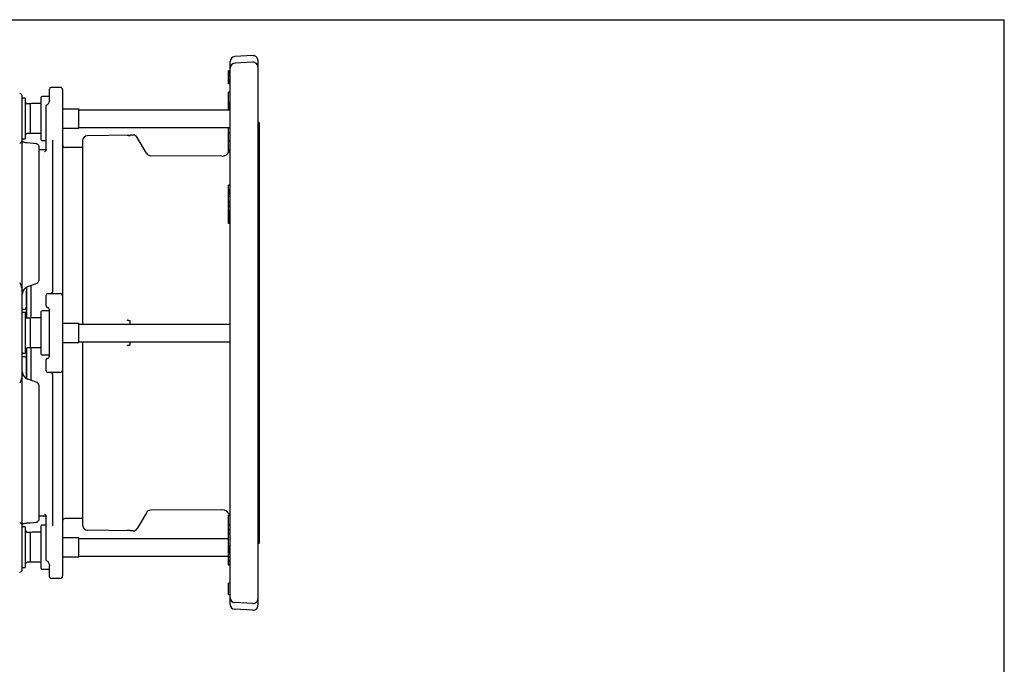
# Model space of a CAD drawing. Header units: inches. Extents: x 0 to 22, y 0 to 17.
# Tile 10 of 10: x 10.2 to 22, y 9.3 to 17. Entities that reach past the tile are written whole.
import ezdxf

# ---------------------------------------------------------------- set-up
doc = ezdxf.new("R2010")
doc.units = ezdxf.units.IN
doc.header["$LTSCALE"] = 1.21
doc.header["$MEASUREMENT"] = 0
doc.layers.get('0').update_dxf_attribs({"linetype": 'CONTINUOUS'})

msp = doc.modelspace()

# ---------------------------------------------------------------- linework, layer by layer
at = {"color": 7, "linetype": 'CONTINUOUS'}
for p, q in [((0, 17), (22, 17)), ((22, 0), (22, 17)), ((12.9968902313, 16.5688154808), (12.7803547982, 16.5574673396)), ((12.7243903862, 9.9921095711), (12.7243903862, 16.4984919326)), ((12.9968902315, 16.4895646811), (12.7803547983, 16.47821654)), ((13.0590360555, 16.5098400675), (13.0590360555, 9.9807614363)), ((12.7047053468, 16.2291049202), (12.7047053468, 16.3850763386)), ((12.7243903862, 16.3850763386), (12.7047053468, 16.3850763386)), ((12.7243903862, 16.3826296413), (12.7047053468, 16.3826296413)), ((12.7243903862, 16.3790218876), (12.7047053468, 16.3790218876)), ((12.7243903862, 16.374652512), (12.7047053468, 16.374652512)), ((12.7243903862, 16.3703288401), (12.7047053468, 16.3703288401)), ((12.7243903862, 16.3603945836), (12.7047053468, 16.3603945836)), ((12.7243903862, 16.3509275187), (12.7047053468, 16.3509275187)), ((12.7243903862, 16.3387719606), (12.7047053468, 16.3387719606)), ((12.7243903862, 16.3297720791), (12.7047053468, 16.3297720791)), ((12.7243903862, 16.3149280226), (12.7047053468, 16.3149280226)), ((12.7243903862, 16.2886291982), (12.7047053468, 16.2886291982)), ((10.560062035, 16.0369096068), (10.560062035, 16.1685273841)), ((10.6880147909, 16.1882141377), (10.5797470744, 16.1882141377)), ((12.7243903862, 16.2742523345), (12.7047053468, 16.2742523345)), ((12.7243903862, 16.2657196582), (12.7047053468, 16.2657196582)), ((12.7243903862, 16.2544984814), (12.7047053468, 16.2544984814)), ((12.7243903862, 16.2464329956), (12.7047053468, 16.2464329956)), ((12.7243903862, 16.2388347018), (12.7047053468, 16.2388347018)), ((12.7243903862, 16.2373141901), (12.7047053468, 16.2373141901)), ((12.7243903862, 16.2354744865), (12.7047053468, 16.2354744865)), ((12.7243903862, 16.2291049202), (12.7047053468, 16.2291049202)), ((10.2352588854, 10.4087578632), (10.2352588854, 16.0818436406)), ((10.2647864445, 16.0602613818), (10.2451014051, 16.0602613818)), ((10.2746289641, 15.5779779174), (10.2746289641, 16.050418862)), ((10.4616368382, 15.558304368), (10.4616368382, 16.0700924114)), ((10.5502195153, 16.0799464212), (10.4714793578, 16.0799464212)), ((10.71754235, 16.1586846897), (10.71754235, 10.3319168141)), ((12.7047053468, 15.9204976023), (12.7047053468, 16.1324498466)), ((12.7243903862, 16.1324498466), (12.7047053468, 16.1324498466)), ((10.3336840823, 15.991363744), (10.2943140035, 15.991363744)), ((10.3527610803, 15.9937483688), (10.3336840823, 15.991363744)), ((10.3336840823, 15.6370330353), (10.3336840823, 15.991363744)), ((10.3539818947, 15.9938243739), (10.3527610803, 15.9937483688)), ((10.4616368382, 15.9938243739), (10.3539818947, 15.9938243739)), ((10.5206919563, 15.4331977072), (10.5206919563, 15.9620064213)), ((10.5338052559, 15.9805620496), (10.5338128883, 15.9805647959)), ((10.5507557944, 15.9998105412), (10.5507579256, 15.9998150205)), ((10.71754235, 15.9306698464), (10.9133667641, 15.9306698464)), ((10.9133667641, 15.697726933), (10.9133667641, 15.9306698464)), ((12.7243903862, 16.0069916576), (12.7047053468, 16.0069916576)), ((12.7243903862, 15.9998679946), (12.7047053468, 15.9998679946)), ((12.7243903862, 15.9832461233), (12.7047053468, 15.9832461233)), ((12.7243903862, 15.973747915), (12.7047053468, 15.973747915)), ((12.7243903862, 15.9571260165), (12.7047053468, 15.9571260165)), ((12.7243903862, 15.9500023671), (12.7047053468, 15.9500023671)), ((12.7243903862, 15.9399345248), (12.7047053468, 15.9399345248)), ((12.7243903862, 15.9319816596), (12.7047053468, 15.9319816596)), ((10.9133667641, 15.9204976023), (12.7243903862, 15.9204976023)), ((10.71754235, 15.697726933), (10.9133667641, 15.697726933)), ((10.9133667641, 15.7078991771), (12.7243903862, 15.7078991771)), ((12.7047053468, 15.4037693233), (12.7047053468, 15.7078991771)), ((13.0592707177, 15.7718281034), (13.0590356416, 15.773843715)), ((13.0653200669, 15.7665407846), (13.0625483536, 15.7668324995)), ((13.0652400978, 15.7654726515), (13.0652378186, 15.7654732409)), ((13.0665822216, 15.7650995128), (13.0652418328, 15.7654722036)), ((13.0683730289, 15.7659219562), (13.0653200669, 15.7665407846)), ((13.0697715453, 15.7639501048), (13.0665822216, 15.7650995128)), ((13.0725790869, 15.7624741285), (13.0697715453, 15.7639501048)), ((13.0787210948, 10.7361232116), (13.0787210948, 15.7544782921)), ((10.3336840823, 15.6370330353), (10.2943140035, 15.6370330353)), ((10.3527610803, 15.6346484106), (10.3336840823, 15.6370330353)), ((10.3539818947, 15.6345724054), (10.3527610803, 15.6346484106)), ((10.4616368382, 15.6345724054), (10.3539818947, 15.6345724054)), ((11.5282412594, 15.6177434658), (11.0123537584, 15.608738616)), ((11.5282412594, 15.6135311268), (11.5282412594, 15.6177434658)), ((11.5623367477, 15.6177434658), (11.5282412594, 15.6177434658)), ((11.7223806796, 15.3995943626), (11.6134799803, 15.5882159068)), ((12.7243903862, 15.6422416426), (12.7047053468, 15.6422416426)), ((10.2392548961, 15.5331182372), (10.2352588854, 15.5345269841)), ((10.2443690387, 15.5315596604), (10.2392334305, 15.5331252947)), ((10.2647864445, 15.5681353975), (10.2451014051, 15.5681353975)), ((10.2745255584, 15.5253901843), (10.2654797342, 15.5268409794)), ((10.2846103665, 15.5240762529), (10.274536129, 15.5253886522)), ((10.2926953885, 15.5232279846), (10.2846052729, 15.5240768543)), ((10.4321092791, 15.4828016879), (10.4321092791, 13.8691199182)), ((10.5206919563, 15.5484503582), (10.4714793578, 15.5484503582)), ((10.5994321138, 13.7472692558), (10.5994321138, 15.5564388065)), ((10.9625793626, 15.4697102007), (10.747069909, 15.4697102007)), ((10.9625793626, 13.3515999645), (10.9625793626, 15.5580878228)), ((12.7243903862, 15.5443150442), (12.7047053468, 15.5443150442)), ((10.5196862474, 15.4401826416), (10.4321092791, 15.4401826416)), ((10.5206919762, 15.4487732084), (10.5205649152, 15.4456846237)), ((12.6252621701, 15.3639814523), (11.7731021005, 15.37006831)), ((12.7216303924, 15.4403307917), (12.7047053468, 15.4403307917)), ((12.7047053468, 14.5561868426), (12.7047053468, 15.0170926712)), ((12.7243903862, 15.0170926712), (12.7047053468, 15.0170926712)), ((12.7243903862, 14.9595600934), (12.7047053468, 14.9595600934)), ((12.7243903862, 14.9459611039), (12.7047053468, 14.9459611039)), ((12.7243903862, 14.9315332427), (12.7047053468, 14.9315332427)), ((12.7243903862, 14.9178895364), (12.7047053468, 14.9178895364)), ((12.7243903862, 14.9106532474), (12.7047053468, 14.9106532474)), ((12.7243903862, 14.9042011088), (12.7047053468, 14.9042011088)), ((12.7243903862, 14.9037900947), (12.7047053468, 14.9037900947)), ((12.7243903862, 14.8816048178), (12.7047053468, 14.8816048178)), ((12.7243903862, 14.819979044), (12.7047053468, 14.819979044)), ((12.7243903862, 14.8051888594), (12.7047053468, 14.8051888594)), ((12.7243903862, 14.7711258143), (12.7047053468, 14.7711258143)), ((12.7243903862, 14.7659963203), (12.7047053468, 14.7659963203)), ((12.7243903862, 14.750926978), (12.7047053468, 14.750926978)), ((12.7243903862, 14.7075936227), (12.7047053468, 14.7075936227)), ((12.7243903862, 14.7039573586), (12.7047053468, 14.7039573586)), ((12.7243903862, 14.6952152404), (12.7047053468, 14.6952152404)), ((12.7243903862, 14.6812385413), (12.7047053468, 14.6812385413)), ((12.7243903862, 14.6645801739), (12.7047053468, 14.6645801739)), ((12.7243903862, 14.6477930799), (12.7047053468, 14.6477930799)), ((12.7243903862, 14.6361118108), (12.7047053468, 14.6361118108)), ((12.7243903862, 14.62564262), (12.7047053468, 14.62564262)), ((12.7243903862, 14.6190672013), (12.7047053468, 14.6190672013)), ((12.7243903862, 14.6098100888), (12.7047053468, 14.6098100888)), ((12.7243903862, 14.5977425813), (12.7047053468, 14.5977425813)), ((12.7243903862, 14.5935913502), (12.7047053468, 14.5935913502)), ((12.7243903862, 14.5921217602), (12.7047053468, 14.5921217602)), ((12.7243903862, 14.5918642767), (12.7047053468, 14.5918642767)), ((12.7243903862, 14.5897815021), (12.7047053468, 14.5897815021)), ((12.7243903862, 14.5779455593), (12.7047053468, 14.5779455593)), ((12.7243903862, 14.5657031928), (12.7047053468, 14.5657031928)), ((12.7243903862, 14.5584502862), (12.7047053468, 14.5584502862)), ((12.7243903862, 14.5561868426), (12.7047053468, 14.5561868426)), ((10.3000236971, 13.8003692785), (10.41268074, 13.8413730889)), ((10.338555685, 13.8143937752), (10.338555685, 13.4230750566)), ((10.2844714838, 13.7929216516), (10.2844714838, 13.4255076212)), ((10.2855745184, 13.4247705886), (10.2855745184, 13.793630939)), ((10.5206919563, 13.5691096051), (10.5206919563, 13.6980566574)), ((10.5403769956, 13.7177416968), (10.6880147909, 13.7177416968)), ((10.2352588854, 13.5307338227), (10.2647864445, 13.5307338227)), ((10.2647864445, 13.491363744), (10.2451014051, 13.491363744)), ((10.2746289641, 13.0090802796), (10.2746289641, 13.4815212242)), ((10.4616368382, 12.9894067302), (10.4616368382, 13.5011947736)), ((10.5502195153, 13.5110487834), (10.4714793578, 13.5110487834)), ((10.560062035, 12.9697105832), (10.560062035, 13.5208909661)), ((10.3336840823, 13.4224661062), (10.2943140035, 13.4224661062)), ((10.3527610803, 13.424850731), (10.3336840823, 13.4224661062)), ((10.3336840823, 13.0681353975), (10.3336840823, 13.4224661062)), ((10.3539818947, 13.4249267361), (10.3527610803, 13.424850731)), ((10.4616368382, 13.4249267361), (10.3539818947, 13.4249267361)), ((10.71754235, 13.3617722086), (10.9133667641, 13.3617722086)), ((10.9133667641, 13.1288292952), (10.9133667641, 13.3617722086)), ((10.9133667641, 13.3515999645), (12.7243903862, 13.3515999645)), ((11.5282412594, 13.3515999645), (11.5282412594, 13.3866136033)), ((13.0590360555, 13.2453007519), (13.0787210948, 13.2453007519)), ((10.71754235, 13.1288292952), (10.9133667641, 13.1288292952)), ((10.9133667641, 13.1390015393), (12.7243903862, 13.1390015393)), ((10.9625793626, 10.932513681), (10.9625793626, 13.1390015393)), ((11.5282412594, 13.1039879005), (11.5282412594, 13.1390015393)), ((10.2647864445, 12.9992377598), (10.2451014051, 12.9992377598)), ((10.2844714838, 13.0650938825), (10.2844714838, 12.6976743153)), ((10.2855745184, 12.6969623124), (10.2855745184, 13.0658309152)), ((10.3336840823, 13.0681353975), (10.2943140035, 13.0681353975)), ((10.3527610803, 13.0657507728), (10.3336840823, 13.0681353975)), ((10.338555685, 13.0675264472), (10.338555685, 12.6762077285)), ((10.3539818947, 13.0656747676), (10.3527610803, 13.0657507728)), ((10.4616368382, 13.0656747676), (10.3539818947, 13.0656747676)), ((10.5502195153, 12.9795527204), (10.4714793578, 12.9795527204)), ((10.2647864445, 12.959867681), (10.2352588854, 12.959867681)), ((10.5206919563, 12.7925448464), (10.5206919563, 12.9214918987)), ((10.6880147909, 12.772859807), (10.5403769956, 12.772859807)), ((10.5994321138, 10.9341627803), (10.5994321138, 12.7433322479)), ((10.41268074, 12.6492284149), (10.3000241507, 12.6902320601)), ((10.4321092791, 12.6214815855), (10.4321092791, 11.0077998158)), ((11.7223806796, 11.0910071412), (11.6134799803, 10.902385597)), ((12.6252621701, 11.1266200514), (11.7731021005, 11.1205331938)), ((10.3688634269, 10.9747418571), (10.4055627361, 10.9784231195)), ((10.4298952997, 10.996581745), (10.4271145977, 10.9913676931)), ((10.4298952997, 10.996581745), (10.4315317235, 11.0020332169)), ((10.5196743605, 11.0504188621), (10.4321092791, 11.0504188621)), ((10.5206919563, 10.5285950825), (10.5206919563, 11.0574038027)), ((10.9625793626, 11.0208913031), (10.747069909, 11.0208913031)), ((12.7243903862, 11.0561265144), (12.7047053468, 11.0561265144)), ((12.7047053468, 10.461067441), (12.7047053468, 11.0561265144)), ((10.2352588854, 10.9560745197), (10.2360011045, 10.9563361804)), ((10.2647864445, 10.9224661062), (10.2451014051, 10.9224661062)), ((10.2746289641, 10.4401826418), (10.2746289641, 10.9126235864)), ((10.2846052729, 10.9665246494), (10.2926954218, 10.9673735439)), ((10.3336840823, 10.8535684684), (10.2943140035, 10.8535684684)), ((10.3527610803, 10.8559530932), (10.3336840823, 10.8535684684)), ((10.3336840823, 10.4992377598), (10.3336840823, 10.8535684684)), ((10.3539818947, 10.8560290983), (10.3527610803, 10.8559530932)), ((10.4616368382, 10.8560290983), (10.3539818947, 10.8560290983)), ((10.4616368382, 10.4205090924), (10.4616368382, 10.9322971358)), ((10.5206919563, 10.9421511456), (10.4714793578, 10.9421511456)), ((11.5282412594, 10.872858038), (11.0123537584, 10.8818628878)), ((11.5282412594, 10.872858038), (11.5282412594, 10.8770703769)), ((11.5623367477, 10.872858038), (11.5282412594, 10.872858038)), ((12.7243903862, 10.9431709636), (12.7047053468, 10.9431709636)), ((12.7243903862, 10.8839799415), (12.7047053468, 10.8839799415)), ((10.71754235, 10.7928745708), (10.9133667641, 10.7928745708)), ((10.9133667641, 10.5599316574), (10.9133667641, 10.7928745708)), ((10.9133667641, 10.7827023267), (12.7047053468, 10.7827023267)), ((12.7243903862, 10.8430080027), (12.7047053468, 10.8430080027)), ((12.7243903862, 10.8319301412), (12.7047053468, 10.8319301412)), ((12.7243903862, 10.6930104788), (12.7047053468, 10.6930104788)), ((12.7243903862, 10.679703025), (12.7047053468, 10.679703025)), ((12.7243903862, 10.6760964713), (12.7047053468, 10.6760964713)), ((12.7243903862, 10.6622176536), (12.7047053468, 10.6622176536)), ((12.7243903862, 10.6492494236), (12.7047053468, 10.6492494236)), ((12.7243903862, 10.6331725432), (12.7047053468, 10.6331725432)), ((12.7243903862, 10.6220254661), (12.7047053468, 10.6220254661)), ((13.0599755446, 10.7207168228), (13.0612971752, 10.72266101)), ((13.0605276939, 10.7230915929), (13.0606522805, 10.7232082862)), ((13.0606682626, 10.7232210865), (13.0606522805, 10.7232082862)), ((13.0612971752, 10.72266101), (13.0629496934, 10.7240914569)), ((13.0616064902, 10.7236578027), (13.0618669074, 10.7236985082)), ((13.0618664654, 10.7236984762), (13.0618945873, 10.7237002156)), ((13.0618950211, 10.7237002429), (13.0653200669, 10.7240607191)), ((13.0653200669, 10.7240607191), (13.0683730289, 10.7246795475)), ((13.0683730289, 10.7246795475), (13.0710641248, 10.7255744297)), ((10.3336840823, 10.4992377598), (10.2943140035, 10.4992377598)), ((10.3527610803, 10.496853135), (10.3336840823, 10.4992377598)), ((10.5338177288, 10.5100349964), (10.533808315, 10.5100383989)), ((10.71754235, 10.5599316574), (10.9133667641, 10.5599316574)), ((10.9133667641, 10.5701039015), (12.7047053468, 10.5701039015)), ((12.7243903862, 10.611788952), (12.7047053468, 10.611788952)), ((12.7243903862, 10.5993543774), (12.7047053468, 10.5993543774)), ((12.7243903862, 10.5940476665), (12.7047053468, 10.5940476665)), ((12.7243903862, 10.592760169), (12.7047053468, 10.592760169)), ((12.7243903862, 10.5594089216), (12.7047053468, 10.5594089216)), ((12.7243903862, 10.5507288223), (12.7047053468, 10.5507288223)), ((12.7243903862, 10.5160084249), (12.7047053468, 10.5160084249)), ((12.7243903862, 10.5073283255), (12.7047053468, 10.5073283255)), ((10.2647864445, 10.430340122), (10.2451014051, 10.430340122)), ((10.3539818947, 10.4967771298), (10.3527610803, 10.496853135)), ((10.4616368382, 10.4967771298), (10.3539818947, 10.4967771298)), ((10.5502195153, 10.4106550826), (10.4714793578, 10.4106550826)), ((10.5507557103, 10.4907908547), (10.550757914, 10.4907862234)), ((10.560062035, 10.4536922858), (10.5600620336, 10.4537115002)), ((10.560062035, 10.3220741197), (10.560062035, 10.453691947)), ((12.7243903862, 10.4717574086), (12.7047053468, 10.4717574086)), ((12.7243903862, 10.461067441), (12.7047053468, 10.461067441)), ((10.6880147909, 10.3023873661), (10.5797470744, 10.3023873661)), ((12.7243903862, 10.244178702), (12.7047053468, 10.244178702)), ((12.7047053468, 10.1073406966), (12.7047053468, 10.244178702)), ((12.7243903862, 10.1073406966), (12.7047053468, 10.1073406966)), ((12.7243903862, 10.1069922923), (12.7047053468, 10.1069922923)), ((12.7047053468, 10.1053664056), (12.7047053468, 10.1069922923)), ((12.7243903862, 10.1053664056), (12.7047053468, 10.1053664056)), ((12.7243903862, 10.1050180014), (12.7047053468, 10.1050180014)), ((12.9968902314, 10.0010368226), (12.7803547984, 10.0123849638)), ((12.9968902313, 9.921786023), (12.7803547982, 9.9331341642))]:
    msp.add_line(p, q, dxfattribs=at)
for points in [[(10.5206919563, 15.9620064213), (10.5211340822, 15.9661550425), (10.5223770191, 15.9699752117), (10.5243137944, 15.9733851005), (10.526918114, 15.976371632), (10.5299928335, 15.9787297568), (10.5338128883, 15.9805647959)], [(10.5507556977, 15.9998105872), (10.5502739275, 15.9988162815), (10.5486382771, 15.9957123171), (10.5469294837, 15.992860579), (10.5451375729, 15.9902383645), (10.5432514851, 15.9878367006), (10.5412646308, 15.985667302), (10.5391707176, 15.9837533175), (10.5369881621, 15.9821533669), (10.5347200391, 15.9809254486), (10.5338097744, 15.9805634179)], [(10.5600621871, 16.0368910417), (10.5596473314, 16.0298150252), (10.5578804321, 16.0198842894), (10.5546187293, 16.0090624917), (10.5507579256, 15.9998150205)], [(13.065239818, 15.7654727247), (13.0643107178, 15.7657848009), (13.0627895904, 15.7666187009), (13.0612933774, 15.7679447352), (13.0600680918, 15.7697049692), (13.0592707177, 15.7718281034)], [(13.0787206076, 15.7544789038), (13.0783692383, 15.7571844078), (13.0773110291, 15.7597677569), (13.0756390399, 15.7619936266), (13.0734993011, 15.7637526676), (13.0710641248, 15.765027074), (13.0683730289, 15.7659219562)], [(13.0787207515, 15.7520430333), (13.0783049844, 15.7550910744), (13.077033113, 15.7580292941), (13.0750481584, 15.7605256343), (13.0725790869, 15.7624741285)], [(10.2574494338, 15.5283822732), (10.2504127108, 15.5299709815), (10.2443461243, 15.5315661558)], [(10.2654957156, 15.5268381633), (10.2574694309, 15.5283781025), (10.2504351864, 15.5299654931), (10.2443690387, 15.5315596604)], [(10.4055627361, 15.5121783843), (10.368863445, 15.5158596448), (10.3293422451, 15.5197285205), (10.2926949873, 15.5232280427)], [(10.4055670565, 15.5121779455), (10.408232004, 15.5117835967), (10.4137294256, 15.5101440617), (10.4188419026, 15.5074488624), (10.4234073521, 15.5037341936), (10.427148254, 15.4991834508), (10.4298952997, 15.4940197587), (10.4315580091, 15.4884807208), (10.4321092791, 15.4828016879)], [(10.5179988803, 15.4348019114), (10.5157237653, 15.4301108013), (10.5129966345, 15.426028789), (10.5099952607, 15.4226058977), (10.5069188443, 15.4198688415), (10.5040573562, 15.4178595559), (10.5017737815, 15.416580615), (10.5002617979, 15.4158947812), (10.4997868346, 15.4157109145)], [(10.5205673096, 15.4457138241), (10.5196623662, 15.4400327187), (10.5179988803, 15.4348019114)], [(10.2926949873, 10.967373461), (10.329342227, 10.9708729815), (10.3688634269, 10.9747418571)], [(10.4055670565, 10.9784235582), (10.408232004, 10.9788179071), (10.4137294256, 10.980457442), (10.4188419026, 10.9831526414), (10.4234073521, 10.9868673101), (10.427148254, 10.9914180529)], [(10.4234985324, 10.9869584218), (10.4191218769, 10.983339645), (10.4141438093, 10.9806300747), (10.4086431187, 10.9789010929), (10.405567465, 10.9784235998)], [(10.4321092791, 11.0077998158), (10.4315227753, 11.001943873), (10.4298243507, 10.9964105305)], [(10.4994227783, 11.0750163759), (10.4994567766, 11.0750054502), (10.5001197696, 11.074763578), (10.5015500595, 11.0741308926), (10.5037647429, 11.0729215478), (10.5066107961, 11.0709719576), (10.5097220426, 11.0682665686), (10.5127805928, 11.0648503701), (10.5155729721, 11.0607503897), (10.5179105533, 11.0560178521)], [(10.5179105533, 11.0560178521), (10.5196243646, 11.0507262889), (10.5205605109, 11.0449698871), (10.520691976, 11.0418283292)], [(10.2352588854, 10.9560745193), (10.2392334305, 10.9574762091), (10.2443461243, 10.9590353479), (10.2504127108, 10.9606305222), (10.2574494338, 10.9622192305), (10.2654797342, 10.9637605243), (10.2745255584, 10.9652113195), (10.2846052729, 10.9665246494)], [(13.0710641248, 10.7255744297), (13.0734993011, 10.7268488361), (13.0756390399, 10.7286078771), (13.0773110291, 10.7308337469), (13.0783692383, 10.733417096), (13.0787206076, 10.7361226)], [(13.0590356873, 10.7189701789), (13.0592945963, 10.7208291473), (13.0598663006, 10.7221947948), (13.060417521, 10.7229734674), (13.0605276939, 10.7230915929)], [(13.0606682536, 10.7232210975), (13.0609655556, 10.7234156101), (13.0616064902, 10.7236578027)], [(10.5338177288, 10.5100349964), (10.530175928, 10.5117594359), (10.5269709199, 10.5141805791), (10.5243191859, 10.5172087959), (10.5223367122, 10.5207179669), (10.5211082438, 10.5245681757), (10.5206919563, 10.5285950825)], [(10.5338083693, 10.5100385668), (10.5350919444, 10.5095060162), (10.5375849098, 10.5080500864), (10.5399800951, 10.5061526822), (10.5422600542, 10.5038919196), (10.5444085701, 10.5013327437), (10.5464382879, 10.4984951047), (10.5483614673, 10.4953765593), (10.5501913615, 10.4919517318), (10.5507557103, 10.4907908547)], [(10.5507581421, 10.4907863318), (10.5546867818, 10.4813507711), (10.5579242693, 10.4705330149), (10.5596664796, 10.4606142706), (10.5600622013, 10.4537113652)]]:
    msp.add_lwpolyline(points, dxfattribs=at)
for centre, radius, start, end in [((12.7834455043, 16.4984931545), 0.0590551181, 93.00000000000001, 180), ((12.9999809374, 16.5098412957), 0.0590551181, 0, 93.00000000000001), ((12.7834455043, 16.4192423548), 0.0590551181, 92.9999998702, 179.9999980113), ((12.9999809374, 16.430590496), 0.0590551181, 3.0897e-06, 92.9999998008), ((10.5797470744, 16.1685290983), 0.0196850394, 90, 180), ((10.6880147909, 16.1586865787), 0.0295275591, 0, 90), ((10.2057313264, 16.0818436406), 0.0295275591, 0, 93.0000000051), ((10.2451014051, 16.0504188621), 0.0098425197, 90, 180), ((10.2647864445, 16.0504188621), 0.0098425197, 0, 90), ((10.4714793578, 16.0701039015), 0.0098425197, 90, 180), ((10.5502195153, 16.0701039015), 0.0098425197, 0, 90), ((10.2943140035, 16.0110487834), 0.0196850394, 180.0000155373, 270), ((10.2451014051, 15.5779779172), 0.0098425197, 180, 270), ((10.2647864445, 15.5779779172), 0.0098425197, 270, 360), ((10.2943140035, 15.617347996), 0.0196850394, 90, 179.9999844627), ((11.0132378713, 15.5580878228), 0.0506585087, 91, 180), ((11.5623367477, 15.5586883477), 0.0590551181, 30, 89.6943045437), ((10.4714793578, 15.5582928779), 0.0098425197, 180, 270), ((10.747069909, 15.4992377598), 0.0295275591, 180, 270), ((12.6259651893, 15.4624041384), 0.0984251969, 269.590751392, 360), ((11.7735239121, 15.4291219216), 0.0590551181, 210, 269.590751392), ((10.4025817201, 13.8691199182), 0.0295275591, 290.0000000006, 360), ((10.3336840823, 13.7078787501), 0.0984251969, 109.9981324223, 179.8839798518), ((10.5403769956, 13.6980566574), 0.0196850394, 90, 180), ((10.5699045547, 13.7472692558), 0.0295275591, 270, 360), ((10.6880147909, 13.6882141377), 0.0295275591, 0, 90.0059649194), ((10.5403769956, 13.5691096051), 0.0196850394, 180, 258.4630409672), ((10.2451014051, 13.4815212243), 0.0098425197, 90, 180), ((10.2647864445, 13.5504188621), 0.0196850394, 270, 360), ((10.2647864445, 13.4815212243), 0.0098425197, 0, 90), ((10.4714793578, 13.5012062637), 0.0098425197, 90, 180), ((10.530534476, 13.5208913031), 0.0295275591, 0, 78.4630409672), ((10.5502195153, 13.5012062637), 0.0098425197, 0, 90), ((10.2943140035, 13.4421511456), 0.0196850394, 180.0000155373, 270), ((10.2451014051, 13.0090802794), 0.0098425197, 180, 270), ((10.2647864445, 13.0090802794), 0.0098425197, 270, 360), ((10.2943140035, 13.0484503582), 0.0196850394, 90, 179.9999844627), ((10.4714793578, 12.9893952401), 0.0098425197, 180, 270), ((10.5502195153, 12.9893952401), 0.0098425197, 270, 360), ((10.2647864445, 12.9401826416), 0.0196850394, 0, 90), ((10.5403769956, 12.9214918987), 0.0196850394, 101.5369590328, 180), ((10.530534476, 12.9697102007), 0.0295275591, 281.5369590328, 360), ((10.3336840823, 12.7827227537), 0.0984251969, 180.1160227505, 250.0020425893), ((10.5403769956, 12.7925448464), 0.0196850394, 180, 270), ((10.5699049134, 12.7433322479), 0.0295273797, 0, 90.000695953), ((10.6880147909, 12.8023873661), 0.0295275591, 269.9925364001, 360), ((10.4025817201, 12.6214815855), 0.0295275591, 0, 70), ((11.7735239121, 11.0614795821), 0.0590551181, 90.409248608, 150), ((12.6259651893, 11.0281973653), 0.0984251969, 16.4859211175, 90.409248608), ((10.747069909, 10.991363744), 0.0295275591, 90, 180), ((10.2451014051, 10.9126235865), 0.0098425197, 90, 180), ((10.2647864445, 10.9126235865), 0.0098425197, 0, 90), ((10.2943140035, 10.8732535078), 0.0196850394, 180.0000155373, 270), ((10.4714793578, 10.9323086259), 0.0098425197, 90, 180), ((11.0132378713, 10.932513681), 0.0506585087, 180, 269), ((11.5623367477, 10.9319131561), 0.0590551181, 270, 329.9999999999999), ((10.2943140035, 10.4795527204), 0.0196850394, 90, 179.9999844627), ((10.2057313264, 10.4087578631), 0.0295275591, 266.9999999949, 360), ((10.2451014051, 10.4401826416), 0.0098425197, 180, 270), ((10.2647864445, 10.4401826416), 0.0098425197, 270, 360), ((10.4714793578, 10.4204976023), 0.0098425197, 180, 270), ((10.5502195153, 10.4204976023), 0.0098425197, 270, 360), ((10.5797470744, 10.3220724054), 0.0196850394, 180, 270), ((10.6880147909, 10.3319149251), 0.0295275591, 270, 360), ((12.7834455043, 10.0713591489), 0.0590551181, 180.0000022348, 267.0000001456), ((12.9999809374, 10.0600110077), 0.0590551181, 267.0000001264, 359.9999980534), ((12.7834455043, 9.9921083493), 0.0590551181, 180, 267), ((12.9999809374, 9.9807602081), 0.0590551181, 267, 360)]:
    msp.add_arc(centre, radius, start, end, dxfattribs=at)
for points, start_tangent, end_tangent in [([(11.5025782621, 15.6126347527), (11.4999375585, 15.6125547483), (11.4974551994, 15.6124536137), (11.4952519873, 15.6123282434), (11.4934604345, 15.6121767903)], (-0.0091278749, -0.0002408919), (-0.0090810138, -0.0009546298)), ([(11.5025692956, 15.6126345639), (11.5045572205, 15.6126872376), (11.5065419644, 15.6127406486), (11.5085116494, 15.6127944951), (11.5104453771, 15.612848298), (11.5123223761, 15.6129015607), (11.5141219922, 15.612953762), (11.5158236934, 15.613004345), (11.517406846, 15.6130526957), (11.5188502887, 15.6130981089), (11.520140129, 15.6131400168), (11.5212825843, 15.6131784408), (11.5223002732, 15.6132139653), (11.5232184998, 15.6132473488), (11.5240634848, 15.6132795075), (11.5248573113, 15.6133113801), (11.5256003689, 15.6133432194), (11.5262731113, 15.6133744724), (11.5268684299, 15.6134051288), (11.5273836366, 15.6134356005), (11.5278111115, 15.6134666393), (11.5282412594, 15.6135311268)], (0.025682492, 0.0006770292), (0, 0.0256914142)), ([(10.2352588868, 15.5446712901), (10.2342948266, 15.5413901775), (10.2314477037, 15.5376235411), (10.2268085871, 15.5333603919), (10.2205134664, 15.5285718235), (10.2128288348, 15.5232456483), (10.2041859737, 15.5173743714)], (0, -0.0421497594), (-0.0347275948, -0.0238871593)), ([(10.2041859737, 13.8483186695), (10.212779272, 13.8276983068), (10.2204611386, 13.808154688), (10.2267491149, 13.7898341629), (10.2314019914, 13.7726870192), (10.2342807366, 13.7566309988), (10.2352588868, 13.741791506)], (0.0431410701, -0.1029882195), (-0, -0.1116589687)), ([(11.5023920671, 13.393950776), (11.4989842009, 13.394754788), (11.4958933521, 13.3962657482), (11.4934604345, 13.3986043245)], (-0.0102150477, 0.0014428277), (-0.0061185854, 0.0083061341)), ([(11.5282412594, 13.3866136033), (11.5281037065, 13.3871517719), (11.5277426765, 13.3876379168), (11.5272374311, 13.3880666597), (11.526627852, 13.3884553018), (11.525957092, 13.3888044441), (11.5252440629, 13.3891226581), (11.5244785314, 13.3894242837), (11.5236407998, 13.3897207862), (11.5227097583, 13.3900199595), (11.5216641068, 13.3903271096), (11.5204833, 13.3906456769), (11.5191483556, 13.3909776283), (11.5176551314, 13.3913209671), (11.516018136, 13.3916703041), (11.5142594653, 13.3920201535), (11.5124013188, 13.3923663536), (11.5104656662, 13.3927057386), (11.5084746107, 13.3930357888), (11.5064503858, 13.3933544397), (11.5044153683, 13.3936599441), (11.502567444, 13.3939255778)], (0, 0.027308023), (-0.027039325, 0.00382139)), ([(11.5025782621, 13.0966774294), (11.4999375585, 13.0961397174), (11.4974551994, 13.0952265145), (11.4952519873, 13.0938630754), (11.4934604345, 13.0919971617)], (-0.0104134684, -0.0014764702), (-0.0062520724, -0.0084576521)), ([(11.5025692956, 13.096676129), (11.5045572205, 13.0969624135), (11.5065419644, 13.0972611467), (11.5085116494, 13.0975716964), (11.5104453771, 13.0978923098), (11.5123223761, 13.0982209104), (11.5141219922, 13.0985549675), (11.5158236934, 13.0988913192), (11.517406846, 13.0992258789), (11.5188502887, 13.0995531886), (11.520140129, 13.0998679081), (11.5212825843, 13.1001685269), (11.5223002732, 13.1004580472), (11.5232184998, 13.1007415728), (11.5240634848, 13.1010265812), (11.5248573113, 13.1013221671), (11.5256003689, 13.1016324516), (11.5262731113, 13.1019540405), (11.5268684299, 13.1022888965), (11.5273836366, 13.1026447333), (11.5278111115, 13.1030364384), (11.5281222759, 13.103487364), (11.5282412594, 13.1039879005)], (0.0270388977, 0.0038210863), (-0, 0.0273075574)), ([(10.2352588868, 12.7488099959), (10.2342948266, 12.7340829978), (10.2314477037, 12.7181152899), (10.2268085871, 12.7009592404), (10.2205134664, 12.6825876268), (10.2128288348, 12.6630242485), (10.2041859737, 12.6422828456)], (0, -0.1116591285), (-0.0431413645, -0.1029882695)), ([(10.2041859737, 10.9732271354), (10.212779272, 10.9673894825), (10.2204611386, 10.9620672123), (10.2267491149, 10.9572899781), (10.2314019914, 10.9530266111), (10.2342807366, 10.9492371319), (10.2352588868, 10.9459302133)], (0.0347270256, -0.0238869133), (0, -0.0421491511)), ([(11.5023920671, 10.877971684), (11.4989842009, 10.8780819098), (11.4958933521, 10.8782318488), (11.4934604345, 10.8784247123)], (-0.0089415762, 0.0002356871), (-0.0088953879, 0.0009377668)), ([(11.5282412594, 10.8770703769), (11.5277426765, 10.8771404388), (11.5272374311, 10.8771750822), (11.526627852, 10.8772092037), (11.525957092, 10.8772420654), (11.5252440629, 10.8772738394), (11.5244785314, 10.877305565), (11.5236407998, 10.8773382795), (11.5227097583, 10.8773728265), (11.5216641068, 10.8774099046), (11.5204833, 10.8774500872), (11.5191483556, 10.8774938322), (11.5176551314, 10.8775410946), (11.516018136, 10.8775912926), (11.5142594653, 10.8776437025), (11.5124013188, 10.8776976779), (11.5104656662, 10.8777526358), (11.5084746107, 10.8778080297), (11.5064503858, 10.8778633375), (11.5044153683, 10.8779180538), (11.502567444, 10.8779669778)], (-0, 0.0256931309), (-0.0256842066, 0.0006771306))]:
    msp.add_spline(points, degree=3, dxfattribs=dict(at, start_tangent=start_tangent, end_tangent=end_tangent))

doc.saveas('drawing.dxf')
